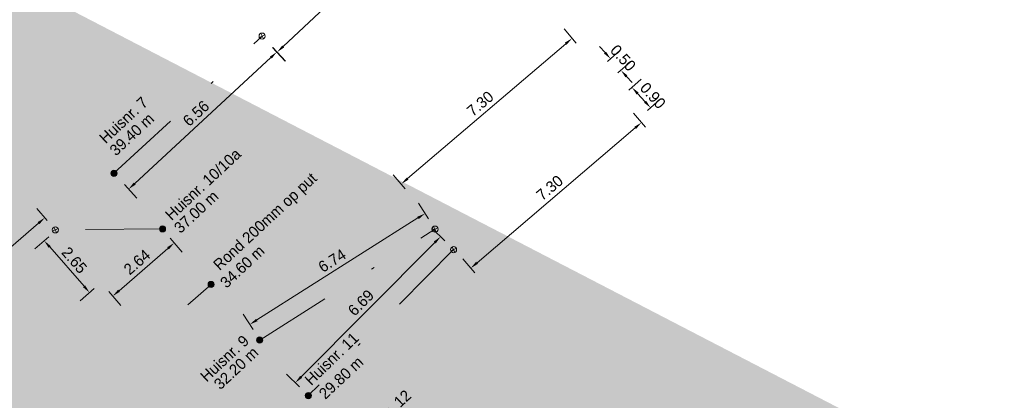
# Model space of a CAD drawing. Header units: inches. Extents: x 0 to 191500, y 0 to 342750.
# Tile 81 of 256: x 185989 to 186021, y 330888 to 330900. Entities that reach past the tile are written whole.
import ezdxf

# ---------------------------------------------------------------- set-up
doc = ezdxf.new("R2010")
doc.units = ezdxf.units.IN
doc.header["$MEASUREMENT"] = 0
doc.linetypes.add('RI-VWA_HUISAANSLUITING', pattern=[6.1, 2.5, -1.8, 0, -1.8])
doc.layers.get('0').update_dxf_attribs({"lineweight": 20})
doc.layers.get('DefPoints').update_dxf_attribs({"lineweight": 20})
for name, color, linetype, lineweight in [('ECW', 150, 'Continuous', 20), ('N-WE-RI-INLAAT', 7, 'Continuous', 20), ('N-WE-RI-VWA-MAATVOERING-T25', 30, 'Continuous', 20), ('N-WE-RI-VWA_HUISAANSLUITING', 20, 'RI-VWA_HUISAANSLUITING', 20), ('N-WE-RI-VWA_RIOOLPUT_ONTSTOPPINGSPUT-G', 30, 'Continuous', 20), ('Tekst algemeen', 7, 'Continuous', 20)]:
    doc.layers.add(name, color=color, linetype=linetype, lineweight=lineweight)
doc.styles.add('Museo', font='txt')
doc.styles.add('Verdana', font='arial.ttf')
doc.dimstyles.new('NLCS-T18-Schrap-ANNOTATIVE-STRAAL', dxfattribs={"dimtxt": 1.8, "dimasz": 1.35, "dimexe": 2, "dimexo": 2, "dimgap": 0.7, "dimtad": 1, "dimlfac": -1, "dimzin": 0, "dimdsep": 46, "dimtxsty": 'Standard', "dimcen": 2.5, "dimdle": 2, "dimclrd": 256, "dimclre": 256, "dimclrt": 256, "dimadec": 0, "dimazin": 0, "dimtfac": 1, "dimtofl": 0, "dimtmove": 0, "dimatfit": 3, "dimldrblk": 'NONE', "dimfxl": 1, "dimfxlon": 1, "dimtolj": 1, "dimtzin": 0, "dimlwd": 18, "dimlwe": 18, "dimarcsym": 0})
doc.dimstyles.new('Waterblock1OP1', dxfattribs={"dimscale": 3, "dimtxt": 30, "dimasz": 20, "dimexe": 2, "dimexo": 1, "dimgap": 5, "dimtad": 1, "dimdec": 1, "dimdsep": 46, "dimtxsty": 'Verdana', "dimcen": -10, "dimse1": 1, "dimse2": 1, "dimadec": 0, "dimazin": 0, "dimtfac": 1, "dimtdec": 1, "dimtmove": 1, "dimatfit": 3, "dimfxl": 1, "dimtolj": 1, "dimtzin": 0, "dimarcsym": 0})
picture_1 = doc.add_image_def('image1.ecw', size_in_pixel=(220000, 285000))

# ---------------------------------------------------------------- blocks, each defined once
blk = doc.blocks.new('*D4136')
at = {"layer": 'DefPoints', "color": 0, "transparency": 16777216}
for p in [(186002.751, 330904.77), (186003.237, 330904.25), (185997.276, 330899.644)]:
    blk.add_point(p, dxfattribs=at)
at = {"layer": 'N-WE-RI-VWA-MAATVOERING-T25', "lineweight": 18, "transparency": 16777216}
for p, q in [((186003.101, 330904.396), (186003.511, 330903.958)), ((185997.959, 330899.309), (186003.04, 330904.066)), ((185997.626, 330899.27), (185998.036, 330898.832))]:
    blk.add_line(p, q, dxfattribs=at)
at = {"layer": 'N-WE-RI-VWA-MAATVOERING-T25', "transparency": 16777216}
for points in [[(186003.009, 330904.099), (186003.071, 330904.033), (186003.237, 330904.25)], [(185997.929, 330899.342), (185997.99, 330899.276), (185997.762, 330899.124)]]:
    blk.add_solid(points, dxfattribs=at)
at = {"layer": 'N-WE-RI-VWA-MAATVOERING-T25', "transparency": 16777216, "insert": (186000.281, 330901.921), "char_height": 0.36, "attachment_point": 5, "rotation": 43.1136}
blk.add_mtext('\\A1;7.50', dxfattribs=at)
blk = doc.blocks.new('_None')
blk = doc.blocks.new('*D4137')
at = {"layer": 'DefPoints', "color": 0, "transparency": 16777216}
for p in [(185997.276, 330899.644), (185997.753, 330899.129), (185992.46, 330895.183)]:
    blk.add_point(p, dxfattribs=at)
at = {"layer": 'N-WE-RI-VWA-MAATVOERING-T25', "lineweight": 18, "transparency": 16777216}
for p, q in [((185997.617, 330899.276), (185998.025, 330898.835)), ((185993.136, 330894.852), (185997.555, 330898.945)), ((185992.802, 330894.815), (185993.209, 330894.375))]:
    blk.add_line(p, q, dxfattribs=at)
at = {"layer": 'N-WE-RI-VWA-MAATVOERING-T25', "transparency": 16777216}
for points in [[(185997.524, 330898.978), (185997.586, 330898.912), (185997.753, 330899.129)], [(185993.105, 330894.885), (185993.166, 330894.819), (185992.937, 330894.668)]]:
    blk.add_solid(points, dxfattribs=at)
at = {"layer": 'N-WE-RI-VWA-MAATVOERING-T25', "transparency": 16777216, "insert": (185995.128, 330897.133), "char_height": 0.36, "attachment_point": 5, "rotation": 42.8099}
blk.add_mtext('\\A1;6.56', dxfattribs=at)
blk = doc.blocks.new('*D4138')
at = {"layer": 'DefPoints', "color": 0, "transparency": 16777216}
for p in [(186008.2, 330898.55), (186008.932, 330898.535), (186008.534, 330898.178)]:
    blk.add_point(p, dxfattribs=at)
at = {"layer": 'N-WE-RI-VWA-MAATVOERING-T25', "lineweight": 18, "transparency": 16777216}
for p, q in [((186008.417, 330899.108), (186008.236, 330899.309)), ((186008.497, 330898.817), (186008.895, 330899.175)), ((186008.832, 330898.446), (186009.229, 330898.803)), ((186009.112, 330898.335), (186009.293, 330898.134))]:
    blk.add_line(p, q, dxfattribs=at)
at = {"layer": 'N-WE-RI-VWA-MAATVOERING-T25', "transparency": 16777216}
for points in [[(186008.45, 330899.138), (186008.383, 330899.078), (186008.597, 330898.907)], [(186009.146, 330898.365), (186009.079, 330898.305), (186008.932, 330898.535)]]:
    blk.add_solid(points, dxfattribs=at)
at = {"layer": 'N-WE-RI-VWA-MAATVOERING-T25', "transparency": 16777216, "insert": (186009.002, 330898.935), "char_height": 0.36, "attachment_point": 5, "rotation": 311.9644}
blk.add_mtext('\\A1;0.50', dxfattribs=at)
blk = doc.blocks.new('*D4139')
at = {"layer": 'DefPoints', "color": 0, "transparency": 16777216}
for p in [(186008.534, 330898.178), (186001.794, 330894.835), (186002.985, 330893.44)]:
    blk.add_point(p, dxfattribs=at)
at = {"layer": 'N-WE-RI-VWA-MAATVOERING-T25', "lineweight": 18, "transparency": 16777216}
for p, q in [((186007.474, 330899.421), (186007.084, 330899.877)), ((186007.138, 330899.397), (186002, 330895.01)), ((186001.924, 330894.683), (186001.534, 330895.139))]:
    blk.add_line(p, q, dxfattribs=at)
at = {"layer": 'N-WE-RI-VWA-MAATVOERING-T25', "transparency": 16777216}
for points in [[(186007.109, 330899.432), (186007.168, 330899.363), (186007.344, 330899.573)], [(186001.97, 330895.044), (186002.029, 330894.976), (186001.794, 330894.835)]]:
    blk.add_solid(points, dxfattribs=at)
at = {"layer": 'N-WE-RI-VWA-MAATVOERING-T25', "transparency": 16777216, "insert": (186004.361, 330897.447), "char_height": 0.36, "attachment_point": 5, "rotation": 40.4887}
blk.add_mtext('\\A1;7.30', dxfattribs=at)
blk = doc.blocks.new('*D4140')
at = {"layer": 'DefPoints', "color": 0, "transparency": 16777216}
for p in [(186002.89, 330893.368), (185996.875, 330890.269), (185997.197, 330889.761)]:
    blk.add_point(p, dxfattribs=at)
at = {"layer": 'N-WE-RI-VWA-MAATVOERING-T25', "lineweight": 18, "transparency": 16777216}
for p, q in [((186002.675, 330893.707), (186002.353, 330894.214)), ((186002.339, 330893.732), (185997.103, 330890.414)), ((185996.982, 330890.1), (185996.661, 330890.607))]:
    blk.add_line(p, q, dxfattribs=at)
at = {"layer": 'N-WE-RI-VWA-MAATVOERING-T25', "transparency": 16777216}
for points in [[(186002.315, 330893.77), (186002.364, 330893.694), (186002.568, 330893.876)], [(185997.079, 330890.452), (185997.127, 330890.376), (185996.875, 330890.269)]]:
    blk.add_solid(points, dxfattribs=at)
at = {"layer": 'N-WE-RI-VWA-MAATVOERING-T25', "transparency": 16777216, "insert": (185999.55, 330892.343), "char_height": 0.36, "attachment_point": 5, "rotation": 32.3576}
blk.add_mtext('\\A1;6.74', dxfattribs=at)
blk = doc.blocks.new('*D4142')
at = {"layer": 'DefPoints', "color": 0, "transparency": 16777216}
for p in [(185990.214, 330893.739), (185990.555, 330893.345), (185985.414, 330888.895)]:
    blk.add_point(p, dxfattribs=at)
at = {"layer": 'N-WE-RI-VWA-MAATVOERING-T25', "lineweight": 18, "transparency": 16777216}
for p, q in [((185990.294, 330893.647), (185989.952, 330894.041)), ((185985.277, 330889.466), (185990.01, 330893.562)), ((185985.152, 330889.197), (185984.811, 330889.591))]:
    blk.add_line(p, q, dxfattribs=at)
at = {"layer": 'N-WE-RI-VWA-MAATVOERING-T25', "transparency": 16777216}
for points in [[(185989.981, 330893.596), (185990.039, 330893.528), (185990.214, 330893.739)], [(185985.247, 330889.5), (185985.306, 330889.432), (185985.073, 330889.289)]]:
    blk.add_solid(points, dxfattribs=at)
at = {"layer": 'N-WE-RI-VWA-MAATVOERING-T25', "transparency": 16777216, "insert": (185987.434, 330891.756), "char_height": 0.36, "attachment_point": 5, "rotation": 40.8756}
blk.add_mtext('\\A1;6.80', dxfattribs=at)
blk = doc.blocks.new('*D4143')
at = {"layer": 'DefPoints', "color": 0, "transparency": 16777216}
for p in [(185992.554, 330895.076), (185990.555, 330893.345), (185992.421, 330891.19)]:
    blk.add_point(p, dxfattribs=at)
at = {"layer": 'N-WE-RI-VWA-MAATVOERING-T25', "lineweight": 18, "transparency": 16777216}
for p, q in [((185994.289, 330893.072), (185994.682, 330892.619)), ((185994.216, 330892.744), (185992.626, 330891.367)), ((185992.291, 330891.341), (185992.683, 330890.888))]:
    blk.add_line(p, q, dxfattribs=at)
at = {"layer": 'N-WE-RI-VWA-MAATVOERING-T25', "transparency": 16777216}
for points in [[(185994.187, 330892.778), (185994.246, 330892.71), (185994.42, 330892.921)], [(185992.596, 330891.401), (185992.655, 330891.333), (185992.421, 330891.19)]]:
    blk.add_solid(points, dxfattribs=at)
at = {"layer": 'N-WE-RI-VWA-MAATVOERING-T25', "transparency": 16777216, "insert": (185993.211, 330892.298), "char_height": 0.36, "attachment_point": 5, "rotation": 40.8955}
blk.add_mtext('\\A1;2.64', dxfattribs=at)
blk = doc.blocks.new('*D4144')
at = {"layer": 'DefPoints', "color": 0, "transparency": 16777216}
for p in [(185992.566, 330895.062), (185994.039, 330893.376), (185990.195, 330892.992)]:
    blk.add_point(p, dxfattribs=at)
at = {"layer": 'N-WE-RI-VWA-MAATVOERING-T25', "lineweight": 18, "transparency": 16777216}
for p, q in [((185990.346, 330893.123), (185989.894, 330892.728)), ((185991.491, 330891.509), (185990.373, 330892.788)), ((185991.819, 330891.437), (185991.367, 330891.042))]:
    blk.add_line(p, q, dxfattribs=at)
at = {"layer": 'N-WE-RI-VWA-MAATVOERING-T25', "transparency": 16777216}
for points in [[(185990.407, 330892.818), (185990.339, 330892.759), (185990.195, 330892.992)], [(185991.525, 330891.538), (185991.457, 330891.479), (185991.669, 330891.305)]]:
    blk.add_solid(points, dxfattribs=at)
at = {"layer": 'N-WE-RI-VWA-MAATVOERING-T25', "transparency": 16777216, "insert": (185991.173, 330892.359), "char_height": 0.36, "attachment_point": 5, "rotation": 311.1396}
blk.add_mtext('\\A1;2.65', dxfattribs=at)
blk = doc.blocks.new('*D4216')
at = {"layer": 'DefPoints', "color": 0, "transparency": 16777216}
for p in [(186008.895, 330897.617), (186009.898, 330897.313), (186009.502, 330896.952)]:
    blk.add_point(p, dxfattribs=at)
at = {"layer": 'N-WE-RI-VWA-MAATVOERING-T25', "lineweight": 18, "transparency": 16777216}
for p, q in [((186009.191, 330897.886), (186009.587, 330898.248)), ((186009.473, 330897.779), (186009.716, 330897.513)), ((186009.798, 330897.222), (186010.193, 330897.583))]:
    blk.add_line(p, q, dxfattribs=at)
at = {"layer": 'N-WE-RI-VWA-MAATVOERING-T25', "transparency": 16777216}
for points in [[(186009.507, 330897.809), (186009.44, 330897.748), (186009.291, 330897.978)], [(186009.749, 330897.543), (186009.683, 330897.483), (186009.898, 330897.313)]]:
    blk.add_solid(points, dxfattribs=at)
at = {"layer": 'N-WE-RI-VWA-MAATVOERING-T25', "transparency": 16777216, "insert": (186009.969, 330897.711), "char_height": 0.36, "attachment_point": 5, "rotation": 312.3974}
blk.add_mtext('\\A1;0.90', dxfattribs=at)
blk = doc.blocks.new('*D4217')
at = {"layer": 'DefPoints', "color": 0, "transparency": 16777216}
for p in [(186010.791, 330895.442), (186004.051, 330892.098), (186005.242, 330890.704)]:
    blk.add_point(p, dxfattribs=at)
at = {"layer": 'N-WE-RI-VWA-MAATVOERING-T25', "lineweight": 18, "transparency": 16777216}
for p, q in [((186009.731, 330896.684), (186009.341, 330897.141)), ((186009.396, 330896.661), (186004.257, 330892.274)), ((186004.181, 330891.946), (186003.792, 330892.403))]:
    blk.add_line(p, q, dxfattribs=at)
at = {"layer": 'N-WE-RI-VWA-MAATVOERING-T25', "transparency": 16777216}
for points in [[(186009.366, 330896.695), (186009.425, 330896.627), (186009.601, 330896.836)], [(186004.227, 330892.308), (186004.286, 330892.24), (186004.051, 330892.098)]]:
    blk.add_solid(points, dxfattribs=at)
at = {"layer": 'N-WE-RI-VWA-MAATVOERING-T25', "transparency": 16777216, "insert": (186006.618, 330894.711), "char_height": 0.36, "attachment_point": 5, "rotation": 40.4887}
blk.add_mtext('\\A1;7.30', dxfattribs=at)
blk = doc.blocks.new('*D4089')
at = {"layer": 'DefPoints', "color": 0, "transparency": 16777216}
for p in [(186003.495, 330892.702), (185998.353, 330888.374), (185998.776, 330887.954)]:
    blk.add_point(p, dxfattribs=at)
at = {"layer": 'N-WE-RI-VWA-MAATVOERING-T25', "lineweight": 18, "transparency": 16777216}
for p, q in [((186003.212, 330892.984), (186002.788, 330893.405)), ((186002.882, 330892.931), (185998.543, 330888.566)), ((185998.492, 330888.235), (185998.069, 330888.656))]:
    blk.add_line(p, q, dxfattribs=at)
at = {"layer": 'N-WE-RI-VWA-MAATVOERING-T25', "transparency": 16777216}
for points in [[(186002.85, 330892.963), (186002.914, 330892.9), (186003.072, 330893.123)], [(185998.511, 330888.598), (185998.575, 330888.534), (185998.353, 330888.374)]]:
    blk.add_solid(points, dxfattribs=at)
at = {"layer": 'N-WE-RI-VWA-MAATVOERING-T25', "transparency": 16777216, "insert": (186000.485, 330890.974), "char_height": 0.36, "attachment_point": 5, "rotation": 45.1764}
blk.add_mtext('\\A1;6.69', dxfattribs=at)
blk = doc.blocks.new('A$C2C270354')
h = blk.add_hatch(color=256)
h.dxf.hatch_style = 1
edge = h.paths.add_edge_path()
edge.add_arc((0, 0), 0.1, 0, 360)
blk.add_circle((0, 0), 0.1)

msp = doc.modelspace()

# ---------------------------------------------------------------- linework, layer by layer
at = {"layer": 'N-WE-RI-VWA_HUISAANSLUITING'}
for p, q in [((185992.46015, 330895.18336), (185997.27568, 330899.64415)), ((185994.03909, 330893.3759), (185990.55528, 330893.34487)), ((185997.19699, 330889.76097), (186002.88961, 330893.36772)), ((186003.49539, 330892.70211), (185998.77594, 330887.95351)), ((185995.61804, 330891.56844), (185994.86493, 330890.91054))]:
    msp.add_line(p, q, dxfattribs=at)
at = {"layer": 'N-WE-RI-VWA_RIOOLPUT_ONTSTOPPINGSPUT-G'}
for p, q in [((185997.3658, 330899.68747), (185997.18555, 330899.60082)), ((185997.23235, 330899.73427), (185997.31901, 330899.55402)), ((185990.6454, 330893.38819), (185990.46515, 330893.30154)), ((185990.51195, 330893.43499), (185990.5986, 330893.25474)), ((186002.97974, 330893.41104), (186002.79948, 330893.32439)), ((186002.84628, 330893.45784), (186002.93294, 330893.27759)), ((186003.58551, 330892.74543), (186003.40526, 330892.65878)), ((186003.45206, 330892.79223), (186003.53871, 330892.61198))]:
    msp.add_line(p, q, dxfattribs=at)
for centre in [(185997.27568, 330899.64415), (185990.55528, 330893.34487), (186002.88961, 330893.36772), (186003.49539, 330892.70211)]:
    msp.add_circle(centre, 0.1, dxfattribs=at)

# ---------------------------------------------------------------- block references
at = {"layer": 'N-WE-RI-INLAAT', "rotation": 0.06357443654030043}
for p in [(185992.46015, 330895.18336), (185994.03909, 330893.3759), (185995.61804, 330891.56844), (185997.19699, 330889.76097), (185998.77594, 330887.95351)]:
    msp.add_blockref('A$C2C270354', p, dxfattribs=at)

# ---------------------------------------------------------------- texts
at = {"layer": 'N-WE-RI-VWA-MAATVOERING-T25', "char_height": 0.36, "attachment_point": 8, "rotation": 42.982524, "style": 'Museo'}
for s, insert in [('39.40 m', (185993.16715, 330896.31752)), ('37.00 m', (185995.25852, 330893.79683)), ('34.60 m', (185996.75754, 330892.01659)), ('32.20 m', (185996.55545, 330888.71365)), ('29.80 m', (185999.96615, 330888.40168))]:
    msp.add_mtext(s, dxfattribs=dict(at, insert=insert))
at = {"layer": 'Tekst algemeen', "char_height": 0.36, "attachment_point": 8, "style": 'Museo'}
for s, insert, rotation in [('Huisnr. 7', (185992.89888, 330896.77936), 42.982524), ('Huisnr. 10/10a', (185995.48145, 330894.69215), 42.982524), ('Rond 200mm op put', (185997.56392, 330893.41075), 42.982524), ('Huisnr. 9', (185996.18027, 330889.02813), 42.982524), ('Huisnr. 11', (185999.66225, 330889.02102), 43.939182), ('Huisnr. 12', (186001.35306, 330887.15963), 42.982524)]:
    msp.add_mtext(s, dxfattribs=dict(at, insert=insert, rotation=rotation))

# ---------------------------------------------------------------- dimensions: what is measured, and where the dimension line sits
at = {"layer": 'N-WE-RI-VWA-MAATVOERING-T25'}
for p1, p2, distance, picture, middle in [((185997.27568, 330899.64415), (186002.75068, 330904.77), -0.71193, '*D4136', (186000.28104, 330901.92097)), ((185992.46015, 330895.18336), (185997.27568, 330899.64415), -0.70243, '*D4137', (185995.1278, 330897.1332)), ((186008.53433, 330898.17822), (186002.98473, 330893.4403), -1.83356, '*D4139', (186004.36123, 330897.44712)), ((186010.79141, 330895.44185), (186005.24181, 330890.70393), -1.83356, '*D4217', (186006.61831, 330894.71075)), ((185992.55399, 330895.07593), (185990.55528, 330893.34487), 2.85054, '*D4143', (185993.21133, 330892.29755)), ((186002.88961, 330893.36772), (185997.19699, 330889.76097), -0.60178, '*D4140', (185999.54996, 330892.34299)), ((185985.41358, 330888.89482), (185990.55528, 330893.34487), 0.52119, '*D4142', (185987.43394, 330891.75589)), ((186003.49539, 330892.70211), (185998.77594, 330887.95351), -0.5969, '*D4089', (186000.48533, 330890.97415))]:
    dim = msp.add_aligned_dim(p1=p1, p2=p2, distance=distance, dimstyle='NLCS-T18-Schrap-ANNOTATIVE-STRAAL', override={"dimscale": 0, "dimtix": 0, "dimtofl": 0, "dimtmove": 0, "dimatfit": 3}, dxfattribs=at)
    dim.commit()
    dim.dimension.update_dxf_attribs({"geometry": picture, "text_midpoint": middle})
for base, p1, p2, angle, picture, middle in [((186008.93161, 330898.53548), (186008.2, 330898.55), (186008.53433, 330898.17822), 311.964431, '*D4138', (186008.76444, 330898.72137)), ((186009.89808, 330897.31347), (186008.89529, 330897.61658), (186009.50213, 330896.95195), 312.397438, '*D4216', (186009.73224, 330897.4951))]:
    dim = msp.add_linear_dim(base=base, p1=p1, p2=p2, angle=angle, dimstyle='NLCS-T18-Schrap-ANNOTATIVE-STRAAL', override={"dimscale": 0, "dimtix": 0, "dimtofl": 0, "dimtmove": 0, "dimatfit": 3}, dxfattribs=at)
    dim.commit()
    dim.dimension.update_dxf_attribs({"geometry": picture, "text_midpoint": middle, "dimtype": 161})
dim = msp.add_aligned_dim(p1=(185994.03909, 330893.3759), p2=(185992.56589, 330895.06231), distance=3.14751, text='2.65', dimstyle='NLCS-T18-Schrap-ANNOTATIVE-STRAAL', override={"dimscale": 0, "dimtix": 0, "dimtofl": 0, "dimtmove": 0, "dimatfit": 3}, dxfattribs=at)
dim.commit()
dim.dimension.update_dxf_attribs({"geometry": '*D4144', "text_midpoint": (185991.17307, 330892.3589)})

# ---------------------------------------------------------------- pictures from other files: only their frames are drawn
at = {"layer": 'ECW'}
image = msp.add_image(picture_1, insert=(180500, 328500), size_in_units=(11000, 14250), dxfattribs=at)
image.dxf.flags = 7

# ---------------------------------------------------------------- leaders
at = {"layer": 'Tekst algemeen'}
msp.add_leader([(186249.29422, 330766.51862), (186240.39017, 330769.42649)], dimstyle='Waterblock1OP1', override={"dimasz": 300, "dimse1": 0, "dimse2": 0}, dxfattribs=at)

doc.saveas('drawing.dxf')
